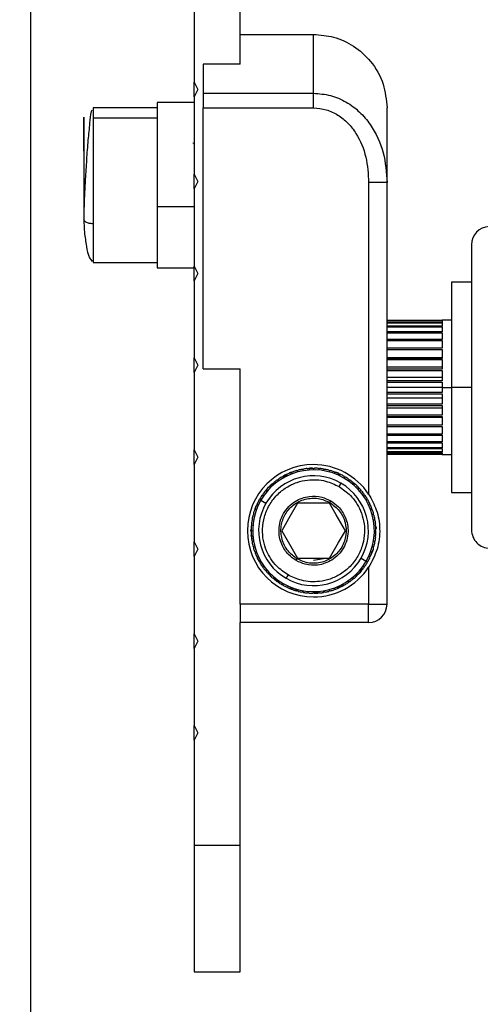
# Model space of a CAD drawing. Header units: millimetres. Extents: x 0 to 559, y 0 to 432.
# Tile 13 of 25: x 301 to 326, y 241 to 294. Entities that reach past the tile are written whole.
import ezdxf

# ---------------------------------------------------------------- set-up
doc = ezdxf.new("R2010")
doc.units = ezdxf.units.MM
doc.layers.add('DIMENSIONS', color=140, linetype='Continuous', lineweight=25)
doc.styles.add('SLDTEXTSTYLE0', font='TXT', dxfattribs={"width": 0.75})
doc.dimstyles.new('SLDDIMSTYLE0', dxfattribs={"dimtxt": 6, "dimasz": 6, "dimexe": 0, "dimexo": 0.0625, "dimgap": 1.5, "dimtad": 0, "dimtih": 1, "dimtoh": 1, "dimdec": 1, "dimrnd": 1e-09, "dimzin": 4, "dimdsep": 46, "dimtxsty": 'SLDTEXTSTYLE0', "dimsah": 1, "dimcen": 0.09, "dimadec": 0, "dimazin": 1, "dimtfac": 1, "dimtdec": 1, "dimtofl": 0, "dimtmove": 0, "dimatfit": 3, "dimfxl": 0, "dimfrac": 2, "dimtolj": 1, "dimtzin": 12, "dimarcsym": 0})
doc.dimstyles.new('SLDDIMSTYLE1', dxfattribs={"dimtxt": 6, "dimasz": 6, "dimexe": 0, "dimexo": 0.0625, "dimgap": 1.5, "dimtad": 0, "dimtih": 1, "dimtoh": 1, "dimdec": 1, "dimrnd": 1e-09, "dimzin": 12, "dimdsep": 46, "dimtxsty": 'SLDTEXTSTYLE0', "dimsah": 1, "dimcen": 0.09, "dimadec": 0, "dimazin": 3, "dimtfac": 1, "dimtdec": 1, "dimtofl": 0, "dimtmove": 0, "dimatfit": 3, "dimfxl": 0, "dimfrac": 2, "dimtolj": 1, "dimtzin": 12, "dimarcsym": 0})
doc.dimstyles.new('SLDDIMSTYLE2', dxfattribs={"dimtxt": 6, "dimasz": 6, "dimexe": 0, "dimexo": 0.0625, "dimgap": 1.5, "dimtad": 0, "dimtih": 1, "dimtoh": 1, "dimdec": 1, "dimrnd": 1e-09, "dimzin": 12, "dimdsep": 46, "dimtxsty": 'SLDTEXTSTYLE0', "dimsah": 1, "dimcen": 0.09, "dimadec": 0, "dimazin": 3, "dimtfac": 1, "dimtdec": 1, "dimtmove": 0, "dimatfit": 0, "dimfxl": 0, "dimfrac": 2, "dimtolj": 1, "dimtzin": 12, "dimarcsym": 0})

# ---------------------------------------------------------------- blocks, each defined once
blk = doc.blocks.new('_D_10')
at = {"layer": 'DIMENSIONS'}
for p, q in [((396.238, 320.595), (396.238, 332.134)), ((324.773, 320.595), (399.413, 320.595)), ((388.479, 306.346), (386.651, 306.346)), ((386.651, 306.346), (386.651, 296.821)), ((403.996, 306.346), (405.824, 306.346)), ((405.824, 306.346), (405.824, 296.821)), ((386.651, 296.821), (388.479, 296.821)), ((405.824, 296.821), (403.996, 296.821)), ((361.686, 290.329), (399.413, 290.329)), ((396.238, 290.329), (396.238, 278.791))]:
    blk.add_line(p, q, dxfattribs=at)
for points in [[(396.238, 320.595), (397.161, 326.595), (395.315, 326.595)], [(396.238, 290.329), (395.315, 284.329), (397.161, 284.329)]]:
    blk.add_solid(points, dxfattribs=at)
at = {"layer": 'DIMENSIONS', "char_height": 6, "attachment_point": 1, "style": 'SLDTEXTSTYLE0'}
for s, insert in [('30.3', (388.479, 315.299)), ('1.19', (388.479, 304.555))]:
    blk.add_mtext(s, dxfattribs=dict(at, insert=insert))
blk = doc.blocks.new('_D_13')
at = {"layer": 'DIMENSIONS'}
for p, q in [((301.267, 315.825), (301.267, 217.406)), ((306.759, 221.464), (304.931, 221.464)), ((304.931, 221.464), (304.931, 211.939)), ((322.275, 221.464), (324.104, 221.464)), ((324.104, 221.464), (324.104, 211.939)), ((301.267, 220.581), (289.729, 220.581)), ((327.767, 220.581), (339.306, 220.581)), ((304.931, 211.939), (306.759, 211.939)), ((324.104, 211.939), (322.275, 211.939))]:
    blk.add_line(p, q, dxfattribs=at)
for points in [[(301.267, 220.581), (295.267, 221.504), (295.267, 219.658)], [(327.767, 220.581), (333.767, 219.658), (333.767, 221.504)]]:
    blk.add_solid(points, dxfattribs=at)
at = {"layer": 'DIMENSIONS', "char_height": 6, "attachment_point": 1, "style": 'SLDTEXTSTYLE0'}
for s, insert in [('26.5', (306.759, 230.418)), ('1.04', (306.759, 219.674))]:
    blk.add_mtext(s, dxfattribs=dict(at, insert=insert))
blk = doc.blocks.new('_D_14')
at = {"layer": 'DIMENSIONS'}
for p, q in [((302.297, 329.345), (276.183, 329.345)), ((279.358, 329.345), (279.358, 266.898)), ((271.599, 257.921), (269.771, 257.921)), ((269.771, 257.921), (269.771, 248.396)), ((287.116, 257.921), (288.944, 257.921)), ((288.944, 257.921), (288.944, 248.396)), ((269.771, 248.396), (271.599, 248.396)), ((288.944, 248.396), (287.116, 248.396)), ((279.358, 184.729), (279.358, 247.177)), ((327.997, 184.729), (276.183, 184.729))]:
    blk.add_line(p, q, dxfattribs=at)
for points in [[(279.358, 329.345), (278.435, 323.345), (280.281, 323.345)], [(279.358, 184.729), (280.281, 190.729), (278.435, 190.729)]]:
    blk.add_solid(points, dxfattribs=at)
at = {"layer": 'DIMENSIONS', "char_height": 6, "attachment_point": 1, "style": 'SLDTEXTSTYLE0'}
for s, insert in [('144.6', (269.383, 266.874)), ('5.69', (271.599, 256.13))]:
    blk.add_mtext(s, dxfattribs=dict(at, insert=insert))
blk = doc.blocks.new('_D_17')
at = {"layer": 'DIMENSIONS'}
for p, q in [((301.267, 330.845), (301.267, 348.253)), ((371.267, 322.095), (371.267, 348.253)), ((328.509, 345.961), (326.681, 345.961)), ((326.681, 345.961), (326.681, 336.436)), ((344.025, 345.961), (345.854, 345.961)), ((345.854, 345.961), (345.854, 336.436)), ((301.267, 345.078), (323.636, 345.078)), ((371.267, 345.078), (348.898, 345.078)), ((326.681, 336.436), (328.509, 336.436)), ((345.854, 336.436), (344.025, 336.436)), ((301.267, 324.494), (301.267, 327.845)), ((371.267, 291.829), (371.267, 319.095)), ((371.267, 265.499), (371.267, 288.829))]:
    blk.add_line(p, q, dxfattribs=at)
for points in [[(301.267, 345.078), (307.267, 344.155), (307.267, 346.001)], [(371.267, 345.078), (365.267, 346.001), (365.267, 344.155)]]:
    blk.add_solid(points, dxfattribs=at)
at = {"layer": 'DIMENSIONS', "char_height": 6, "attachment_point": 1, "style": 'SLDTEXTSTYLE0'}
for s, insert in [('70.0', (328.509, 354.914)), ('2.76', (328.509, 344.171))]:
    blk.add_mtext(s, dxfattribs=dict(at, insert=insert))

msp = doc.modelspace()

# ---------------------------------------------------------------- linework, layer by layer
for p, q in [((312.667, 291.865), (312.667, 305.051)), ((310.167, 295.029), (310.167, 290.829)), ((312.667, 293.429), (316.667, 293.429)), ((316.667, 290.229), (316.667, 293.429)), ((312.667, 291.817), (310.667, 291.817)), ((310.667, 291.817), (310.667, 290.229)), ((312.667, 291.817), (312.667, 291.865)), ((310.167, 290.829), (310.367, 290.429)), ((310.167, 290.029), (310.167, 290.829)), ((310.367, 290.429), (310.167, 290.029)), ((310.167, 290.029), (310.167, 285.829)), ((310.667, 290.229), (310.667, 289.429)), ((310.667, 290.229), (316.667, 290.229)), ((316.667, 289.429), (316.667, 290.229)), ((308.167, 289.429), (304.667, 289.429)), ((304.667, 289.429), (304.667, 289.356)), ((304.667, 289.356), (304.667, 288.867)), ((310.167, 289.729), (308.167, 289.729)), ((308.167, 289.729), (308.167, 284.066)), ((310.667, 275.229), (310.667, 289.429)), ((310.667, 289.429), (316.667, 289.429)), ((320.667, 285.367), (320.667, 289.429)), ((304.667, 288.867), (304.667, 283.129)), ((308.167, 288.867), (304.667, 288.867)), ((310.114, 287.524), (310.099, 287.498)), ((310.167, 287.46), (310.13, 287.524)), ((310.167, 285.829), (310.367, 285.429)), ((310.167, 285.029), (310.167, 285.829)), ((310.367, 285.429), (310.167, 285.029)), ((310.167, 285.029), (310.167, 280.829)), ((320.667, 285.367), (319.667, 285.367)), ((319.667, 285.367), (319.667, 268.419)), ((320.667, 262.429), (320.667, 285.367)), ((308.167, 284.066), (310.167, 284.066)), ((308.167, 284.066), (308.167, 280.729)), ((304.667, 283.129), (304.667, 281.029)), ((325.267, 281.979), (325.267, 266.479)), ((304.667, 281.029), (308.167, 281.029)), ((308.167, 280.729), (310.167, 280.729)), ((310.167, 280.829), (310.367, 280.429)), ((310.167, 280.729), (310.167, 280.829)), ((310.167, 280.029), (310.167, 280.729)), ((310.367, 280.429), (310.167, 280.029)), ((310.167, 280.029), (310.167, 275.829)), ((325.267, 279.954), (324.167, 279.954)), ((324.167, 279.954), (324.167, 274.229)), ((323.667, 277.869), (320.667, 277.869)), ((320.667, 277.862), (323.667, 277.862)), ((323.667, 277.765), (320.667, 277.765)), ((320.667, 277.745), (323.667, 277.745)), ((323.667, 277.553), (320.667, 277.553)), ((320.667, 277.521), (323.667, 277.521)), ((324.167, 277.879), (323.667, 277.879)), ((323.667, 277.879), (323.667, 277.869)), ((323.667, 277.862), (323.667, 277.765)), ((323.667, 277.745), (323.667, 277.553)), ((323.667, 277.521), (323.667, 277.241)), ((323.667, 277.241), (320.667, 277.241)), ((320.667, 277.197), (323.667, 277.197)), ((323.667, 277.197), (323.667, 276.837)), ((323.667, 276.837), (320.667, 276.837)), ((320.667, 276.783), (323.667, 276.783)), ((323.667, 276.783), (323.667, 276.354)), ((323.667, 276.354), (320.667, 276.354)), ((320.667, 276.292), (323.667, 276.292)), ((320.667, 275.849), (323.667, 275.849)), ((323.667, 276.292), (323.667, 275.806)), ((310.167, 275.829), (310.367, 275.429)), ((310.167, 275.029), (310.167, 275.829)), ((310.367, 275.429), (310.167, 275.029)), ((323.667, 275.806), (320.667, 275.806)), ((320.667, 275.737), (323.667, 275.737)), ((320.667, 275.337), (323.667, 275.337)), ((323.667, 275.737), (323.667, 275.211)), ((310.167, 275.029), (310.167, 270.829)), ((310.667, 275.229), (312.667, 275.229)), ((312.667, 262.429), (312.667, 275.229)), ((323.667, 275.211), (320.667, 275.211)), ((320.667, 275.137), (323.667, 275.137)), ((320.667, 274.792), (323.667, 274.792)), ((323.667, 275.137), (323.667, 274.585)), ((323.667, 274.585), (320.667, 274.585)), ((320.667, 274.509), (323.667, 274.509)), ((323.667, 274.509), (323.667, 274.229)), ((323.667, 274.229), (320.667, 274.229)), ((323.667, 273.949), (320.667, 273.949)), ((320.667, 273.873), (323.667, 273.873)), ((323.667, 274.229), (323.667, 273.949)), ((323.667, 274.229), (324.167, 274.229)), ((323.667, 273.873), (323.667, 273.322)), ((324.167, 274.229), (324.167, 268.504)), ((325.267, 274.229), (324.167, 274.229)), ((320.667, 273.667), (323.667, 273.667)), ((323.667, 273.322), (320.667, 273.322)), ((320.667, 273.248), (323.667, 273.248)), ((323.667, 273.248), (323.667, 272.721)), ((320.667, 273.121), (323.667, 273.121)), ((323.667, 272.721), (320.667, 272.721)), ((320.667, 272.652), (323.667, 272.652)), ((323.667, 272.652), (323.667, 272.167)), ((320.667, 272.61), (323.667, 272.61)), ((323.667, 272.167), (320.667, 272.167)), ((320.667, 272.105), (323.667, 272.105)), ((323.667, 272.105), (323.667, 271.676)), ((323.667, 271.676), (320.667, 271.676)), ((320.667, 271.622), (323.667, 271.622)), ((323.667, 271.622), (323.667, 271.261)), ((323.667, 271.261), (320.667, 271.261)), ((320.667, 271.218), (323.667, 271.218)), ((323.667, 271.218), (323.667, 270.938)), ((310.167, 270.829), (310.367, 270.429)), ((310.167, 270.029), (310.167, 270.829)), ((323.667, 270.938), (320.667, 270.938)), ((320.667, 270.905), (323.667, 270.905)), ((323.667, 270.714), (320.667, 270.714)), ((320.667, 270.694), (323.667, 270.694)), ((323.667, 270.597), (320.667, 270.597)), ((320.667, 270.59), (323.667, 270.59)), ((323.667, 270.905), (323.667, 270.714)), ((323.667, 270.694), (323.667, 270.597)), ((323.667, 270.59), (323.667, 270.579)), ((323.667, 270.579), (324.167, 270.579)), ((310.367, 270.429), (310.167, 270.029)), ((310.167, 270.029), (310.167, 265.829)), ((315.039, 269.364), (315.215, 269.486)), ((315.334, 269.556), (315.496, 269.591)), ((318.352, 269.348), (318.323, 269.298)), ((319.073, 268.806), (319.146, 268.704)), ((324.167, 268.504), (325.267, 268.504)), ((313.799, 268.085), (314.079, 267.923)), ((317.533, 267.929), (315.801, 267.929)), ((319.768, 267.827), (319.822, 267.6)), ((313.263, 266.407), (313.295, 266.575)), ((313.273, 266.229), (313.271, 266.229)), ((313.271, 266.229), (313.271, 266.193)), ((310.167, 265.829), (310.367, 265.429)), ((310.167, 265.029), (310.167, 265.829)), ((313.271, 266.193), (313.282, 266.194)), ((313.326, 265.991), (313.271, 266.193)), ((310.367, 265.429), (310.167, 265.029)), ((310.167, 265.029), (310.167, 260.829)), ((315.801, 264.929), (317.533, 264.929)), ((319.255, 264.935), (319.535, 264.773)), ((314.396, 263.901), (314.196, 264.162)), ((319.667, 264.439), (319.667, 262.429)), ((314.765, 263.672), (314.557, 263.794)), ((315.011, 263.561), (314.982, 263.511)), ((319.667, 262.429), (312.667, 262.429)), ((312.667, 262.429), (312.667, 261.429)), ((319.667, 262.429), (320.667, 262.429)), ((319.667, 261.429), (319.667, 262.429)), ((312.667, 249.329), (312.667, 261.429)), ((319.667, 261.429), (312.667, 261.429)), ((310.167, 260.829), (310.367, 260.429)), ((310.167, 260.029), (310.167, 260.829)), ((310.367, 260.429), (310.167, 260.029)), ((310.167, 260.029), (310.167, 255.829)), ((310.167, 255.829), (310.367, 255.429)), ((310.167, 255.029), (310.167, 255.829)), ((310.367, 255.429), (310.167, 255.029)), ((310.167, 255.029), (310.167, 249.329)), ((310.167, 249.329), (312.667, 249.329)), ((310.167, 249.329), (310.167, 242.429)), ((312.667, 242.429), (312.667, 249.329)), ((310.167, 242.429), (312.667, 242.429))]:
    msp.add_line(p, q)
at = {"flags": 128}
for points in [[(315.243, 269.483), (315.205, 269.487), (315.186, 269.489), (315.185, 269.489)], [(315.276, 269.532), (315.268, 269.521), (315.25, 269.493), (315.243, 269.483)], [(315.551, 269.641), (315.543, 269.631), (315.522, 269.605), (315.515, 269.596)], [(316.126, 269.786), (316.116, 269.778), (316.091, 269.756), (316.082, 269.748)], [(316.421, 269.82), (316.41, 269.813), (316.383, 269.793), (316.373, 269.786)], [(316.717, 269.829), (316.706, 269.822), (316.677, 269.805), (316.667, 269.799)], [(316.961, 269.786), (316.93, 269.809), (316.914, 269.82), (316.914, 269.82)], [(317.307, 269.769), (317.295, 269.764), (317.263, 269.752), (317.252, 269.748)], [(318.091, 269.483), (318.07, 269.515), (318.059, 269.531), (318.058, 269.532)], [(318.149, 269.489), (318.136, 269.488), (318.103, 269.485), (318.091, 269.483)], [(314.52, 269.066), (314.516, 269.054), (314.505, 269.022), (314.501, 269.011)], [(314.982, 269.348), (314.944, 269.348), (314.925, 269.348), (314.924, 269.349)], [(315.011, 269.399), (315.004, 269.387), (314.988, 269.358), (314.982, 269.348)], [(318.161, 269.017), (318.106, 268.921), (318.055, 268.833)], [(318.41, 269.349), (318.397, 269.348), (318.364, 269.348), (318.352, 269.348)], [(318.6, 269.19), (318.584, 269.225), (318.576, 269.242), (318.576, 269.243)], [(318.891, 269.001), (318.878, 269.003), (318.845, 269.009), (318.833, 269.011)], [(313.911, 268.42), (313.91, 268.407), (313.908, 268.374), (313.907, 268.362)], [(314.095, 268.653), (314.093, 268.64), (314.088, 268.607), (314.086, 268.595)], [(314.298, 268.869), (314.295, 268.856), (314.287, 268.824), (314.284, 268.812)], [(319.106, 268.798), (319.094, 268.801), (319.061, 268.809), (319.05, 268.812)], [(319.303, 268.576), (319.291, 268.58), (319.26, 268.591), (319.248, 268.595)], [(319.481, 268.338), (319.469, 268.344), (319.438, 268.357), (319.427, 268.362)], [(313.607, 267.911), (313.608, 267.899), (313.612, 267.865), (313.613, 267.853)], [(313.748, 268.172), (313.748, 268.16), (313.749, 268.126), (313.749, 268.114)], [(315.801, 267.929), (315.304, 267.069), (314.935, 266.429)], [(316.17, 267.95), (316.12, 267.933), (316.11, 267.929)], [(317.553, 267.964), (317.55, 267.959), (317.548, 267.955), (317.546, 267.951), (317.543, 267.947), (317.541, 267.942), (317.538, 267.938), (317.536, 267.934), (317.533, 267.929)], [(318.399, 266.429), (317.902, 267.29), (317.533, 267.929)], [(317.553, 267.964), (317.582, 268.014), (317.606, 268.056)], [(319.585, 268.114), (319.586, 268.153), (319.586, 268.172), (319.586, 268.172)], [(319.769, 267.821), (319.759, 267.828), (319.731, 267.847), (319.721, 267.853)], [(313.396, 267.358), (313.4, 267.345), (313.409, 267.313), (313.412, 267.301)], [(313.501, 267.582), (313.471, 267.558), (313.456, 267.546), (313.455, 267.545)], [(313.49, 267.639), (313.492, 267.626), (313.498, 267.594), (313.501, 267.582)], [(319.922, 267.301), (319.932, 267.339), (319.938, 267.357), (319.938, 267.358)], [(319.964, 267.261), (319.955, 267.27), (319.931, 267.293), (319.922, 267.301)], [(313.328, 267.069), (313.332, 267.057), (313.344, 267.026), (313.349, 267.014)], [(320.024, 266.97), (320.015, 266.98), (319.993, 267.005), (319.985, 267.014)], [(313.267, 266.479), (313.274, 266.468), (313.291, 266.44), (313.297, 266.429)], [(314.935, 266.429), (315.432, 265.569), (315.801, 264.929)], [(317.533, 264.929), (318.03, 265.79), (318.399, 266.429)], [(320.058, 266.676), (320.051, 266.686), (320.031, 266.713), (320.024, 266.723)], [(320.067, 266.379), (320.06, 266.39), (320.043, 266.419), (320.037, 266.429)], [(313.276, 266.183), (313.284, 266.172), (313.303, 266.145), (313.31, 266.136)], [(313.31, 265.888), (313.319, 265.879), (313.341, 265.853), (313.349, 265.844)], [(320.006, 265.79), (320.002, 265.802), (319.99, 265.833), (319.985, 265.844)], [(320.049, 266.083), (320.044, 266.095), (320.029, 266.125), (320.024, 266.136)], [(313.37, 265.598), (313.38, 265.589), (313.404, 265.566), (313.412, 265.557)], [(313.412, 265.557), (313.402, 265.52), (313.396, 265.502), (313.396, 265.501)], [(319.845, 265.22), (319.842, 265.232), (319.836, 265.265), (319.833, 265.277)], [(319.938, 265.501), (319.934, 265.513), (319.925, 265.546), (319.922, 265.557)], [(313.698, 264.773), (313.709, 264.767), (313.738, 264.75), (313.749, 264.745)], [(313.749, 264.745), (313.748, 264.706), (313.748, 264.687), (313.748, 264.686)], [(315.728, 264.803), (315.759, 264.856), (315.781, 264.895)], [(315.801, 264.929), (315.799, 264.925), (315.796, 264.921), (315.794, 264.916), (315.791, 264.912), (315.789, 264.908), (315.786, 264.903), (315.784, 264.899), (315.781, 264.895)], [(316.667, 264.829), (317.214, 264.926), (317.224, 264.929)], [(319.586, 264.686), (319.586, 264.699), (319.585, 264.732), (319.585, 264.745)], [(319.721, 265.005), (319.753, 265.027), (319.769, 265.038), (319.769, 265.038)], [(319.727, 264.947), (319.726, 264.96), (319.722, 264.993), (319.721, 265.005)], [(313.854, 264.52), (313.865, 264.515), (313.896, 264.501), (313.907, 264.497)], [(314.031, 264.282), (314.043, 264.278), (314.074, 264.267), (314.086, 264.263)], [(314.228, 264.061), (314.24, 264.058), (314.273, 264.05), (314.284, 264.047)], [(319.239, 264.206), (319.241, 264.218), (319.246, 264.251), (319.248, 264.263)], [(319.423, 264.438), (319.424, 264.451), (319.426, 264.485), (319.427, 264.497)], [(315.279, 264.025), (315.215, 263.915), (315.173, 263.842)], [(318.576, 263.616), (318.581, 263.628), (318.595, 263.658), (318.6, 263.669)], [(314.924, 263.51), (314.937, 263.51), (314.97, 263.511), (314.982, 263.511)], [(315.243, 263.375), (315.265, 263.343), (315.275, 263.328), (315.276, 263.327)], [(315.457, 263.252), (315.47, 263.254), (315.503, 263.261), (315.515, 263.263)], [(315.739, 263.158), (315.751, 263.162), (315.783, 263.171), (315.795, 263.175)], [(316.321, 263.047), (316.332, 263.053), (316.363, 263.067), (316.373, 263.073)], [(316.373, 263.073), (316.405, 263.05), (316.42, 263.039), (316.421, 263.038)], [(316.617, 263.03), (316.628, 263.036), (316.657, 263.054), (316.667, 263.06)], [(316.667, 263.06), (316.7, 263.04), (316.716, 263.03), (316.717, 263.03)], [(316.914, 263.038), (316.924, 263.046), (316.951, 263.065), (316.961, 263.073)], [(317.208, 263.073), (317.218, 263.081), (317.243, 263.103), (317.252, 263.111)], [(317.252, 263.111), (317.288, 263.097), (317.306, 263.09), (317.307, 263.09)], [(317.499, 263.133), (317.508, 263.142), (317.531, 263.166), (317.539, 263.175)], [(317.783, 263.218), (317.791, 263.228), (317.812, 263.254), (317.82, 263.263)], [(318.091, 263.375), (318.129, 263.371), (318.148, 263.369), (318.149, 263.369)], [(318.324, 263.46), (318.33, 263.471), (318.346, 263.501), (318.352, 263.511)], [(318.352, 263.511), (318.39, 263.511), (318.409, 263.51), (318.41, 263.51)]]:
    msp.add_lwpolyline(points, dxfattribs=at)
for centre, radius, start, end in [((326.267, 281.979), 1, 92.6811, 179.9999), ((316.667, 266.429), 3.6, 90, 270), ((316.667, 266.429), 3.6, 33.5574, 89.9999), ((316.667, 266.429), 3.312, 60.0001, 149.9999), ((316.667, 266.429), 2.988, 60, 149.9999), ((316.67, 266.424), 3.406, 115.8455, 119.1548), ((316.666, 266.431), 3.398, 110.8422, 114.1585), ((316.666, 266.433), 3.397, 105.8403, 109.1585), ((316.668, 266.427), 3.403, 100.8441, 104.1563), ((316.667, 266.429), 3.401, 95.8429, 99.1571), ((316.667, 266.43), 3.4, 90.8426, 94.1577), ((316.667, 266.43), 3.4, 85.8423, 89.1574), ((316.667, 266.429), 3.4, 80.8429, 84.1573), ((316.667, 266.428), 3.402, 75.8432, 79.1564), ((316.668, 266.433), 3.397, 70.8415, 74.1597), ((316.668, 266.432), 3.398, 65.8409, 69.1581), ((316.664, 266.424), 3.406, 60.8452, 64.1545), ((316.665, 266.432), 3.397, 130.8415, 134.1597), ((316.667, 266.429), 3.4, 125.8436, 129.1579), ((316.667, 266.43), 3.4, 120.842, 124.1571), ((316.667, 266.429), 2.988, 330, 60), ((316.667, 266.429), 3.312, 330.0001, 59.9999), ((316.667, 266.43), 3.4, 55.8429, 59.158), ((316.668, 266.431), 3.398, 50.8408, 54.1577), ((316.668, 266.431), 3.398, 45.8414, 49.1581), ((316.668, 266.429), 3.401, 140.843, 144.1569), ((316.668, 266.428), 3.401, 135.8431, 139.1565), ((316.666, 266.428), 3.401, 40.8435, 44.1569), ((316.666, 266.429), 3.401, 35.8431, 39.157), ((316.667, 266.429), 3.312, 150, 240), ((316.666, 266.43), 3.399, 155.8417, 159.1578), ((316.666, 266.43), 3.399, 150.8421, 154.1582), ((316.667, 266.429), 2.988, 150, 239.9999), ((316.664, 266.431), 3.397, 145.8413, 149.1593), ((316.668, 266.43), 3.399, 30.8411, 34.1573), ((316.667, 266.429), 3.401, 25.8433, 29.1574), ((316.668, 266.43), 3.399, 20.8422, 24.1583), ((316.667, 266.429), 3.4, 160.8427, 164.1575), ((316.667, 266.429), 3.4, 15.8425, 19.1573), ((316.667, 266.429), 3.4, 170.8426, 174.1576), ((316.665, 266.43), 3.398, 165.8416, 169.158), ((316.667, 266.429), 3.4, 10.8425, 14.1568), ((316.667, 266.429), 3.4, 5.8424, 9.1574), ((316.667, 266.429), 3.4, 175.8424, 179.1573), ((316.666, 266.429), 3.399, 180.8425, 184.1578), ((316.667, 266.429), 3.4, 0.8427, 4.1576), ((316.668, 266.429), 3.399, 355.8422, 359.1575), ((326.267, 266.479), 1, 179.9999, 270), ((316.667, 266.429), 3.4, 185.8428, 189.1573), ((316.665, 266.429), 3.398, 190.842, 194.1584), ((316.667, 266.429), 3.4, 345.8432, 349.1575), ((316.667, 266.429), 3.4, 350.8427, 354.1572), ((316.667, 266.429), 3.4, 195.8425, 199.1573), ((316.667, 266.43), 3.4, 200.8427, 204.157), ((316.667, 266.43), 3.4, 335.843, 339.1573), ((316.667, 266.429), 3.4, 340.8427, 344.1575), ((316.666, 266.429), 3.399, 205.8418, 209.1579), ((316.666, 266.429), 3.399, 210.8424, 214.1581), ((316.667, 266.429), 3.312, 240, 330), ((316.667, 266.429), 2.988, 240, 330), ((316.666, 266.43), 3.401, 325.8432, 329.1571), ((316.667, 266.43), 3.401, 330.8426, 334.1567), ((316.668, 266.43), 3.401, 215.8431, 219.157), ((316.668, 266.43), 3.401, 220.8435, 224.1569), ((316.667, 266.429), 3.6, 270.0001, 326.4426), ((316.666, 266.43), 3.401, 315.8431, 319.1565), ((316.666, 266.43), 3.401, 320.843, 324.1569), ((316.667, 266.429), 3.4, 225.8427, 229.1577), ((316.669, 266.432), 3.404, 230.8446, 234.1555), ((316.667, 266.429), 3.4, 235.8429, 239.158), ((316.667, 266.429), 3.4, 300.842, 304.1571), ((316.666, 266.43), 3.401, 305.8431, 309.1567), ((316.666, 266.43), 3.401, 310.8427, 314.1562), ((316.666, 266.427), 3.398, 240.8414, 244.1584), ((316.666, 266.428), 3.398, 245.8415, 249.1578), ((316.667, 266.43), 3.401, 250.8426, 254.1566), ((316.666, 266.423), 3.394, 255.8395, 259.1601), ((316.667, 266.426), 3.396, 260.8397, 264.1582), ((316.667, 266.429), 3.4, 265.8423, 269.1574), ((316.667, 266.429), 3.4, 270.8426, 274.1577), ((316.668, 266.425), 3.396, 275.8416, 279.1604), ((316.669, 266.422), 3.393, 280.8394, 284.161), ((316.667, 266.43), 3.401, 285.8434, 289.1574), ((316.668, 266.427), 3.398, 290.8419, 294.1591), ((316.668, 266.427), 3.398, 295.8416, 299.1586), ((319.667, 262.429), 1, 270, 359.9998)]:
    msp.add_arc(centre, radius, start, end)
for points, knots in [([(316.667, 293.429), (317.037, 293.399), (317.805, 293.337), (318.892, 292.824), (319.854, 291.963), (320.537, 290.782), (320.625, 289.868), (320.667, 289.429)], [0, 0, 0, 0, 0.1768131, 0.3671491, 0.5635507, 0.7902753, 1, 1, 1, 1]), ([(316.667, 290.229), (316.978, 290.205), (317.598, 290.156), (318.456, 289.779), (319.187, 289.232), (319.945, 288.338), (320.552, 287.026), (320.629, 285.912), (320.667, 285.367)], [0, 0, 0, 0, 0.133361, 0.26565, 0.395666, 0.52279, 0.766499, 1, 1, 1, 1]), ([(304.612, 289.306), (304.599, 289.28), (304.499, 289.066), (304.491, 288.502), (304.377, 287.637), (304.315, 286.611), (304.249, 285.599), (304.204, 284.706), (304.174, 283.982), (304.169, 283.56), (304.167, 283.379)], [0, 0, 0, 0, 0.014607, 0.118545, 0.276024, 0.457988, 0.634861, 0.787441, 0.908706, 1, 1, 1, 1]), ([(316.667, 289.429), (316.901, 289.409), (317.37, 289.369), (318.009, 289.063), (318.559, 288.619), (319.133, 287.875), (319.586, 286.766), (319.64, 285.833), (319.667, 285.367)], [0, 0, 0, 0, 0.124964, 0.250296, 0.37263, 0.501382, 0.750629, 1, 1, 1, 1]), ([(304.167, 287.079), (304.167, 287.349), (304.167, 287.859), (304.167, 288.496), (304.167, 288.782), (304.167, 288.983), (304.167, 288.642), (304.167, 288.412), (304.167, 287.816), (304.167, 287.17), (304.167, 286.427), (304.167, 285.484), (304.167, 284.467), (304.167, 283.703), (304.167, 283.379)], [0, 0, 0, 0, 0.1113063, 0.2099264, 0.2407621, 0.249858, 0.268358, 0.3165996, 0.3915043, 0.4852848, 0.5879073, 0.690017, 0.8686826, 1, 1, 1, 1]), ([(304.167, 283.379), (304.173, 283.137), (304.184, 282.638), (304.312, 281.947), (304.388, 281.378), (304.576, 281.146), (304.629, 281.082)], [0, 0, 0, 0, 0.304865, 0.626713, 0.896256, 1, 1, 1, 1]), ([(304.667, 283.129), (304.598, 283.133), (304.463, 283.141), (304.301, 283.2), (304.189, 283.284), (304.174, 283.351), (304.167, 283.379)], [0, 0, 0, 0, 0.344272, 0.665877, 0.858395, 1, 1, 1, 1]), ([(315.515, 269.596), (315.502, 269.598), (315.483, 269.602), (315.464, 269.606), (315.458, 269.607), (315.457, 269.607)], [0, 0, 0, 0, 0.6611432, 0.9883474, 1, 1, 1, 1]), ([(315.795, 269.684), (315.783, 269.688), (315.764, 269.693), (315.745, 269.698), (315.739, 269.7), (315.739, 269.7)], [0, 0, 0, 0, 0.661179, 0.988341, 1, 1, 1, 1]), ([(315.835, 269.726), (315.832, 269.723), (315.822, 269.712), (315.808, 269.698), (315.798, 269.687), (315.795, 269.684)], [0, 0, 0, 0, 0.220156, 0.7935345, 1, 1, 1, 1]), ([(316.082, 269.748), (316.07, 269.752), (316.052, 269.759), (316.034, 269.766), (316.028, 269.769), (316.027, 269.769)], [0, 0, 0, 0, 0.661158, 0.988342, 1, 1, 1, 1]), ([(316.373, 269.786), (316.362, 269.792), (316.345, 269.8), (316.327, 269.809), (316.321, 269.812), (316.321, 269.812)], [0, 0, 0, 0, 0.661142, 0.988342, 1, 1, 1, 1]), ([(316.425, 269.796), (316.48, 269.818), (316.545, 269.843), (316.61, 269.83), (316.619, 269.828)], [0, 0, 0, 0, 0.858057, 1, 1, 1, 1]), ([(316.667, 269.799), (316.656, 269.806), (316.64, 269.815), (316.623, 269.825), (316.617, 269.829), (316.617, 269.829)], [0, 0, 0, 0, 0.661163, 0.988364, 1, 1, 1, 1]), ([(317.013, 269.812), (317.009, 269.81), (316.995, 269.803), (316.978, 269.795), (316.964, 269.788), (316.961, 269.786)], [0, 0, 0, 0, 0.2201621, 0.7934966, 1, 1, 1, 1]), ([(317.252, 269.748), (317.242, 269.756), (317.228, 269.769), (317.213, 269.782), (317.208, 269.786), (317.208, 269.786)], [0, 0, 0, 0, 0.661149, 0.988382, 1, 1, 1, 1]), ([(317.539, 269.684), (317.53, 269.693), (317.517, 269.707), (317.503, 269.721), (317.499, 269.726), (317.499, 269.726)], [0, 0, 0, 0, 0.661132, 0.988343, 1, 1, 1, 1]), ([(317.595, 269.7), (317.591, 269.699), (317.576, 269.695), (317.558, 269.689), (317.543, 269.685), (317.539, 269.684)], [0, 0, 0, 0, 0.220176, 0.793497, 1, 1, 1, 1]), ([(317.82, 269.596), (317.811, 269.606), (317.799, 269.621), (317.787, 269.636), (317.783, 269.641), (317.783, 269.641)], [0, 0, 0, 0, 0.661132, 0.988326, 1, 1, 1, 1]), ([(317.877, 269.607), (317.873, 269.606), (317.857, 269.603), (317.838, 269.599), (317.823, 269.597), (317.82, 269.596)], [0, 0, 0, 0, 0.220186, 0.793484, 1, 1, 1, 1]), ([(317.87, 269.61), (317.876, 269.609), (317.978, 269.593), (318.058, 269.52), (318.134, 269.452)], [0, 0, 0, 0, 0.054419, 1, 1, 1, 1]), ([(315.279, 264.025), (315.063, 264.176), (314.573, 264.516), (314.137, 265.201), (313.918, 265.906), (313.868, 266.536), (313.971, 267.197), (314.238, 267.832), (314.654, 268.381), (315.175, 268.8), (315.746, 269.072), (316.466, 269.235), (317.277, 269.2), (317.817, 268.946), (318.055, 268.833)], [0, 0, 0, 0, 0.090318, 0.204563, 0.27142, 0.343936, 0.420785, 0.5, 0.579215, 0.656064, 0.72858, 0.795437, 0.909682, 1, 1, 1, 1]), ([(314.078, 268.575), (314.122, 268.656), (314.217, 268.834), (314.394, 268.932), (314.491, 268.985)], [0, 0, 0, 0, 0.455536, 1, 1, 1, 1]), ([(314.501, 269.011), (314.488, 269.009), (314.469, 269.006), (314.45, 269.003), (314.444, 269.002), (314.444, 269.001)], [0, 0, 0, 0, 0.661145, 0.988362, 1, 1, 1, 1]), ([(314.734, 269.19), (314.721, 269.189), (314.702, 269.187), (314.683, 269.186), (314.676, 269.185), (314.676, 269.185)], [0, 0, 0, 0, 0.661159, 0.988343, 1, 1, 1, 1]), ([(314.758, 269.243), (314.756, 269.239), (314.75, 269.225), (314.742, 269.207), (314.736, 269.193), (314.734, 269.19)], [0, 0, 0, 0, 0.220191, 0.79345, 1, 1, 1, 1]), ([(318.352, 269.348), (318.346, 269.359), (318.336, 269.376), (318.327, 269.393), (318.324, 269.398), (318.324, 269.399)], [0, 0, 0, 0, 0.661167, 0.988318, 1, 1, 1, 1]), ([(318.658, 269.185), (318.654, 269.186), (318.638, 269.187), (318.619, 269.188), (318.604, 269.189), (318.6, 269.19)], [0, 0, 0, 0, 0.220192, 0.793482, 1, 1, 1, 1]), ([(318.833, 269.011), (318.829, 269.023), (318.823, 269.041), (318.816, 269.059), (318.814, 269.066), (318.814, 269.066)], [0, 0, 0, 0, 0.6611877, 0.9883721, 1, 1, 1, 1]), ([(318.832, 269.014), (318.896, 268.987), (318.968, 268.956), (319.01, 268.894), (319.015, 268.887)], [0, 0, 0, 0, 0.888498, 1, 1, 1, 1]), ([(313.907, 268.362), (313.895, 268.357), (313.878, 268.349), (313.86, 268.341), (313.854, 268.338), (313.854, 268.338)], [0, 0, 0, 0, 0.661175, 0.988359, 1, 1, 1, 1]), ([(314.086, 268.595), (314.074, 268.591), (314.055, 268.585), (314.037, 268.578), (314.031, 268.576), (314.031, 268.576)], [0, 0, 0, 0, 0.661185, 0.988353, 1, 1, 1, 1]), ([(314.284, 268.812), (314.272, 268.809), (314.253, 268.804), (314.234, 268.8), (314.228, 268.798), (314.228, 268.798)], [0, 0, 0, 0, 0.66115, 0.988348, 1, 1, 1, 1]), ([(318.055, 268.833), (318.271, 268.683), (318.761, 268.343), (319.197, 267.658), (319.416, 266.953), (319.466, 266.322), (319.364, 265.662), (319.096, 265.027), (318.68, 264.478), (318.159, 264.059), (317.588, 263.787), (316.868, 263.624), (316.057, 263.659), (315.517, 263.913), (315.279, 264.025)], [0, 0, 0, 0, 0.090319, 0.204563, 0.27142, 0.343936, 0.420786, 0.5, 0.579215, 0.656064, 0.72858, 0.795437, 0.909682, 1, 1, 1, 1]), ([(319.05, 268.812), (319.047, 268.824), (319.042, 268.843), (319.037, 268.862), (319.036, 268.868), (319.036, 268.869)], [0, 0, 0, 0, 0.661181, 0.988348, 1, 1, 1, 1]), ([(319.248, 268.595), (319.246, 268.608), (319.243, 268.627), (319.24, 268.646), (319.239, 268.653), (319.239, 268.653)], [0, 0, 0, 0, 0.661147, 0.988357, 1, 1, 1, 1]), ([(319.427, 268.362), (319.426, 268.375), (319.425, 268.394), (319.424, 268.413), (319.423, 268.42), (319.423, 268.42)], [0, 0, 0, 0, 0.661136, 0.988343, 1, 1, 1, 1]), ([(319.667, 268.419), (319.822, 268.142), (320.148, 267.557), (320.315, 266.513), (320.195, 265.41), (319.841, 264.759), (319.667, 264.439)], [0, 0, 0, 0, 0.225086, 0.475188, 0.742099, 1, 1, 1, 1]), ([(313.484, 267.568), (313.489, 267.613), (313.5, 267.718), (313.567, 267.801), (313.606, 267.849)], [0, 0, 0, 0, 0.4276532, 1, 1, 1, 1]), ([(313.613, 267.853), (313.602, 267.846), (313.587, 267.835), (313.57, 267.825), (313.565, 267.821), (313.565, 267.821)], [0, 0, 0, 0, 0.661123, 0.988332, 1, 1, 1, 1]), ([(313.749, 268.114), (313.738, 268.108), (313.721, 268.099), (313.704, 268.089), (313.698, 268.086), (313.698, 268.086)], [0, 0, 0, 0, 0.661167, 0.988331, 1, 1, 1, 1]), ([(315.728, 264.803), (315.582, 264.905), (315.25, 265.135), (314.953, 265.603), (314.805, 266.08), (314.774, 266.507), (314.843, 266.949), (315.024, 267.378), (315.305, 267.75), (315.653, 268.029), (316.038, 268.216), (316.525, 268.327), (317.08, 268.304), (317.445, 268.132), (317.606, 268.056)], [0, 0, 0, 0, 0.090314, 0.204554, 0.274172, 0.343943, 0.420789, 0.5, 0.579211, 0.656057, 0.725651, 0.795446, 0.909685, 1, 1, 1, 1]), ([(315.781, 264.895), (315.6, 265.027), (315.322, 265.23), (315.074, 265.627), (314.945, 265.964), (314.886, 266.324), (314.906, 266.789), (315.095, 267.337), (315.475, 267.775), (315.867, 268.025), (316.209, 268.154), (316.565, 268.21), (317.033, 268.194), (317.348, 268.055), (317.553, 267.964)], [0, 0, 0, 0, 0.1197243, 0.184011, 0.2500013, 0.3139495, 0.3802761, 0.5000002, 0.6197237, 0.6860428, 0.7499989, 0.8159818, 0.8802758, 1, 1, 1, 1]), ([(317.606, 268.056), (317.752, 267.954), (318.084, 267.724), (318.381, 267.256), (318.529, 266.778), (318.56, 266.352), (318.491, 265.91), (318.31, 265.481), (318.029, 265.109), (317.681, 264.829), (317.296, 264.643), (316.809, 264.532), (316.254, 264.555), (315.889, 264.727), (315.728, 264.803)], [0, 0, 0, 0, 0.0903144, 0.2045544, 0.2741306, 0.3439431, 0.4207894, 0.5000002, 0.5792112, 0.6560574, 0.7255979, 0.7954456, 0.9096856, 1, 1, 1, 1]), ([(317.553, 267.964), (317.74, 267.827), (318.022, 267.62), (318.266, 267.217), (318.43, 266.784), (318.469, 266.192), (318.242, 265.52), (317.774, 264.988), (317.241, 264.725), (316.784, 264.65), (316.314, 264.661), (315.993, 264.802), (315.781, 264.895)], [0, 0, 0, 0, 0.123936, 0.187013, 0.251756, 0.373925, 0.5, 0.626075, 0.748244, 0.812979, 0.876064, 1, 1, 1, 1]), ([(319.636, 268.086), (319.632, 268.088), (319.619, 268.095), (319.602, 268.105), (319.589, 268.112), (319.585, 268.114)], [0, 0, 0, 0, 0.22018, 0.793491, 1, 1, 1, 1]), ([(319.721, 267.853), (319.722, 267.866), (319.724, 267.885), (319.726, 267.905), (319.727, 267.911), (319.727, 267.911)], [0, 0, 0, 0, 0.661165, 0.988373, 1, 1, 1, 1]), ([(313.412, 267.301), (313.403, 267.293), (313.389, 267.279), (313.375, 267.266), (313.37, 267.261), (313.37, 267.261)], [0, 0, 0, 0, 0.661155, 0.988343, 1, 1, 1, 1]), ([(319.833, 267.582), (319.836, 267.594), (319.84, 267.613), (319.843, 267.632), (319.845, 267.639), (319.845, 267.639)], [0, 0, 0, 0, 0.66116, 0.988354, 1, 1, 1, 1]), ([(319.879, 267.545), (319.875, 267.548), (319.863, 267.557), (319.848, 267.57), (319.837, 267.579), (319.833, 267.582)], [0, 0, 0, 0, 0.2201611, 0.7934685, 1, 1, 1, 1]), ([(313.285, 266.775), (313.287, 266.772), (313.293, 266.758), (313.302, 266.74), (313.308, 266.727), (313.31, 266.723)], [0, 0, 0, 0, 0.220162, 0.793482, 1, 1, 1, 1]), ([(313.349, 267.014), (313.34, 267.005), (313.328, 266.99), (313.315, 266.976), (313.311, 266.971), (313.31, 266.97)], [0, 0, 0, 0, 0.661165, 0.988317, 1, 1, 1, 1]), ([(319.985, 267.014), (319.99, 267.026), (319.997, 267.044), (320.004, 267.063), (320.006, 267.069), (320.006, 267.069)], [0, 0, 0, 0, 0.661129, 0.988372, 1, 1, 1, 1]), ([(320.024, 266.723), (320.029, 266.735), (320.038, 266.752), (320.046, 266.769), (320.049, 266.775), (320.049, 266.775)], [0, 0, 0, 0, 0.661166, 0.988342, 1, 1, 1, 1]), ([(313.297, 266.429), (313.291, 266.418), (313.281, 266.402), (313.271, 266.385), (313.268, 266.38), (313.267, 266.379)], [0, 0, 0, 0, 0.66115, 0.988364, 1, 1, 1, 1]), ([(313.31, 266.723), (313.303, 266.713), (313.291, 266.697), (313.28, 266.681), (313.276, 266.676), (313.276, 266.676)], [0, 0, 0, 0, 0.6611398, 0.9883325, 1, 1, 1, 1]), ([(320.028, 266.731), (320.051, 266.674), (320.078, 266.608), (320.066, 266.541), (320.064, 266.532)], [0, 0, 0, 0, 0.866879, 1, 1, 1, 1]), ([(320.037, 266.429), (320.043, 266.44), (320.053, 266.457), (320.063, 266.473), (320.067, 266.479), (320.067, 266.479)], [0, 0, 0, 0, 0.6611445, 0.9883093, 1, 1, 1, 1]), ([(313.31, 266.136), (313.305, 266.124), (313.296, 266.107), (313.288, 266.089), (313.285, 266.083), (313.285, 266.083)], [0, 0, 0, 0, 0.661133, 0.9883426, 1, 1, 1, 1]), ([(313.349, 265.844), (313.344, 265.832), (313.337, 265.814), (313.33, 265.796), (313.328, 265.79), (313.328, 265.79)], [0, 0, 0, 0, 0.661189, 0.988361, 1, 1, 1, 1]), ([(319.985, 265.844), (319.994, 265.854), (320.006, 265.868), (320.019, 265.883), (320.024, 265.888), (320.024, 265.888)], [0, 0, 0, 0, 0.661165, 0.988338, 1, 1, 1, 1]), ([(320.024, 266.136), (320.031, 266.146), (320.043, 266.162), (320.054, 266.177), (320.058, 266.183), (320.058, 266.183)], [0, 0, 0, 0, 0.661152, 0.988332, 1, 1, 1, 1]), ([(313.455, 265.314), (313.459, 265.311), (313.471, 265.301), (313.486, 265.289), (313.498, 265.279), (313.501, 265.277)], [0, 0, 0, 0, 0.2202013, 0.7934933, 1, 1, 1, 1]), ([(313.501, 265.277), (313.498, 265.264), (313.495, 265.245), (313.491, 265.226), (313.49, 265.22), (313.49, 265.22)], [0, 0, 0, 0, 0.661154, 0.988348, 1, 1, 1, 1]), ([(319.915, 265.582), (319.911, 265.469), (319.907, 265.308), (319.817, 265.177), (319.79, 265.137)], [0, 0, 0, 0, 0.69562, 1, 1, 1, 1]), ([(319.833, 265.277), (319.843, 265.285), (319.858, 265.297), (319.873, 265.309), (319.879, 265.313), (319.879, 265.314)], [0, 0, 0, 0, 0.661137, 0.9883508, 1, 1, 1, 1]), ([(319.922, 265.557), (319.931, 265.566), (319.945, 265.579), (319.959, 265.593), (319.964, 265.598), (319.964, 265.598)], [0, 0, 0, 0, 0.661132, 0.98832, 1, 1, 1, 1]), ([(313.565, 265.038), (313.568, 265.036), (313.581, 265.027), (313.597, 265.016), (313.61, 265.008), (313.613, 265.005)], [0, 0, 0, 0, 0.220183, 0.79347, 1, 1, 1, 1]), ([(313.613, 265.005), (313.612, 264.992), (313.61, 264.973), (313.608, 264.954), (313.607, 264.947), (313.607, 264.947)], [0, 0, 0, 0, 0.661142, 0.9883722, 1, 1, 1, 1]), ([(313.719, 264.787), (313.675, 264.828), (313.626, 264.875), (313.61, 264.938), (313.608, 264.945)], [0, 0, 0, 0, 0.887946, 1, 1, 1, 1]), ([(319.585, 264.745), (319.596, 264.751), (319.613, 264.76), (319.63, 264.77), (319.636, 264.773), (319.636, 264.773)], [0, 0, 0, 0, 0.6611461, 0.9883311, 1, 1, 1, 1]), ([(313.907, 264.497), (313.908, 264.484), (313.909, 264.465), (313.91, 264.445), (313.911, 264.439), (313.911, 264.438)], [0, 0, 0, 0, 0.661117, 0.988345, 1, 1, 1, 1]), ([(314.086, 264.263), (314.088, 264.251), (314.091, 264.232), (314.094, 264.213), (314.095, 264.206), (314.095, 264.206)], [0, 0, 0, 0, 0.661145, 0.988357, 1, 1, 1, 1]), ([(319.332, 264.382), (319.288, 264.294), (319.2, 264.112), (319.026, 264.008), (318.938, 263.955)], [0, 0, 0, 0, 0.487621, 1, 1, 1, 1]), ([(319.05, 264.047), (319.062, 264.05), (319.081, 264.054), (319.1, 264.059), (319.106, 264.061), (319.106, 264.061)], [0, 0, 0, 0, 0.66114, 0.988332, 1, 1, 1, 1]), ([(319.248, 264.263), (319.26, 264.268), (319.279, 264.274), (319.297, 264.28), (319.303, 264.282), (319.303, 264.282)], [0, 0, 0, 0, 0.661154, 0.988382, 1, 1, 1, 1]), ([(319.427, 264.497), (319.439, 264.502), (319.457, 264.51), (319.474, 264.518), (319.48, 264.52), (319.481, 264.52)], [0, 0, 0, 0, 0.6611649, 0.9883306, 1, 1, 1, 1]), ([(314.284, 264.047), (314.287, 264.034), (314.292, 264.016), (314.297, 263.997), (314.298, 263.99), (314.298, 263.99)], [0, 0, 0, 0, 0.661114, 0.98834, 1, 1, 1, 1]), ([(314.444, 263.857), (314.448, 263.857), (314.463, 263.854), (314.482, 263.851), (314.497, 263.849), (314.501, 263.848)], [0, 0, 0, 0, 0.220175, 0.793511, 1, 1, 1, 1]), ([(314.501, 263.848), (314.505, 263.836), (314.512, 263.818), (314.518, 263.799), (314.52, 263.793), (314.52, 263.793)], [0, 0, 0, 0, 0.661148, 0.988312, 1, 1, 1, 1]), ([(314.676, 263.673), (314.68, 263.673), (314.696, 263.672), (314.715, 263.67), (314.73, 263.669), (314.734, 263.669)], [0, 0, 0, 0, 0.220196, 0.79351, 1, 1, 1, 1]), ([(314.734, 263.669), (314.74, 263.657), (314.747, 263.64), (314.755, 263.622), (314.758, 263.616), (314.758, 263.616)], [0, 0, 0, 0, 0.661151, 0.98833, 1, 1, 1, 1]), ([(318.6, 263.669), (318.613, 263.67), (318.632, 263.671), (318.651, 263.673), (318.658, 263.673), (318.658, 263.673)], [0, 0, 0, 0, 0.66116, 0.988343, 1, 1, 1, 1]), ([(318.814, 263.793), (318.815, 263.797), (318.82, 263.812), (318.827, 263.83), (318.832, 263.844), (318.833, 263.848)], [0, 0, 0, 0, 0.220188, 0.79347, 1, 1, 1, 1]), ([(318.833, 263.848), (318.846, 263.85), (318.865, 263.853), (318.884, 263.856), (318.89, 263.857), (318.891, 263.857)], [0, 0, 0, 0, 0.6611453, 0.9883517, 1, 1, 1, 1]), ([(319.036, 263.99), (319.037, 263.994), (319.04, 264.009), (319.045, 264.028), (319.049, 264.043), (319.05, 264.047)], [0, 0, 0, 0, 0.22021, 0.793542, 1, 1, 1, 1]), ([(314.982, 263.511), (314.988, 263.5), (314.998, 263.483), (315.007, 263.466), (315.01, 263.46), (315.011, 263.46)], [0, 0, 0, 0, 0.661167, 0.988374, 1, 1, 1, 1]), ([(315.185, 263.369), (315.189, 263.37), (315.205, 263.371), (315.224, 263.373), (315.239, 263.375), (315.243, 263.375)], [0, 0, 0, 0, 0.22017, 0.793517, 1, 1, 1, 1]), ([(315.816, 263.177), (315.723, 263.18), (315.563, 263.185), (315.433, 263.276), (315.378, 263.314)], [0, 0, 0, 0, 0.580938, 1, 1, 1, 1]), ([(315.515, 263.263), (315.523, 263.253), (315.535, 263.238), (315.547, 263.223), (315.551, 263.218), (315.551, 263.218)], [0, 0, 0, 0, 0.661132, 0.988326, 1, 1, 1, 1]), ([(315.795, 263.175), (315.804, 263.165), (315.817, 263.151), (315.831, 263.137), (315.835, 263.133), (315.835, 263.133)], [0, 0, 0, 0, 0.661146, 0.988343, 1, 1, 1, 1]), ([(316.027, 263.09), (316.031, 263.092), (316.046, 263.097), (316.064, 263.104), (316.078, 263.109), (316.082, 263.111)], [0, 0, 0, 0, 0.220164, 0.793475, 1, 1, 1, 1]), ([(316.082, 263.111), (316.092, 263.102), (316.106, 263.09), (316.121, 263.077), (316.126, 263.073), (316.126, 263.073)], [0, 0, 0, 0, 0.661149, 0.988358, 1, 1, 1, 1]), ([(316.98, 263.063), (316.937, 263.048), (316.837, 263.014), (316.734, 263.04), (316.675, 263.055)], [0, 0, 0, 0, 0.432533, 1, 1, 1, 1]), ([(316.961, 263.073), (316.972, 263.067), (316.99, 263.058), (317.007, 263.05), (317.013, 263.047), (317.013, 263.047)], [0, 0, 0, 0, 0.661152, 0.988342, 1, 1, 1, 1]), ([(317.539, 263.175), (317.552, 263.171), (317.57, 263.166), (317.589, 263.16), (317.595, 263.159), (317.595, 263.158)], [0, 0, 0, 0, 0.661157, 0.988341, 1, 1, 1, 1]), ([(317.82, 263.263), (317.832, 263.26), (317.851, 263.257), (317.87, 263.253), (317.877, 263.252), (317.877, 263.252)], [0, 0, 0, 0, 0.661154, 0.988348, 1, 1, 1, 1]), ([(318.304, 263.486), (318.248, 263.434), (318.149, 263.343), (318.017, 263.321), (317.96, 263.311)], [0, 0, 0, 0, 0.568655, 1, 1, 1, 1]), ([(318.058, 263.327), (318.061, 263.331), (318.07, 263.343), (318.08, 263.36), (318.089, 263.372), (318.091, 263.375)], [0, 0, 0, 0, 0.220141, 0.793521, 1, 1, 1, 1])]:
    msp.add_open_spline(points, degree=3, knots=knots)

# ---------------------------------------------------------------- dimensions: what is measured, and where the dimension line sits
at = {"layer": 'DIMENSIONS'}
for base, p1, p2, dimstyle, picture, middle in [((371.267, 345.078), (301.267, 323.224), (371.267, 264.229), 'SLDDIMSTYLE0', '_D_17', (336.267, 345.078)), ((301.267, 220.581), (327.767, 203.929), (301.267, 317.095), 'SLDDIMSTYLE2', '_D_13', (314.517, 220.581))]:
    dim = msp.add_linear_dim(base=base, p1=p1, p2=p2, dimstyle=dimstyle, dxfattribs=at)
    dim.commit()
    dim.dimension.update_dxf_attribs({"geometry": picture, "text_midpoint": middle, "dimtype": 160})
for base, p1, p2, dimstyle, picture, middle in [((396.238, 320.595), (360.416, 290.329), (323.503, 320.595), 'SLDDIMSTYLE2', '_D_10', (396.238, 305.462)), ((279.358, 329.345), (329.267, 184.729), (303.567, 329.345), 'SLDDIMSTYLE1', '_D_14', (279.358, 257.037))]:
    dim = msp.add_linear_dim(base=base, p1=p1, p2=p2, angle=90, dimstyle=dimstyle, dxfattribs=at)
    dim.commit()
    dim.dimension.update_dxf_attribs({"geometry": picture, "text_midpoint": middle, "dimtype": 160})

doc.saveas('drawing.dxf')
